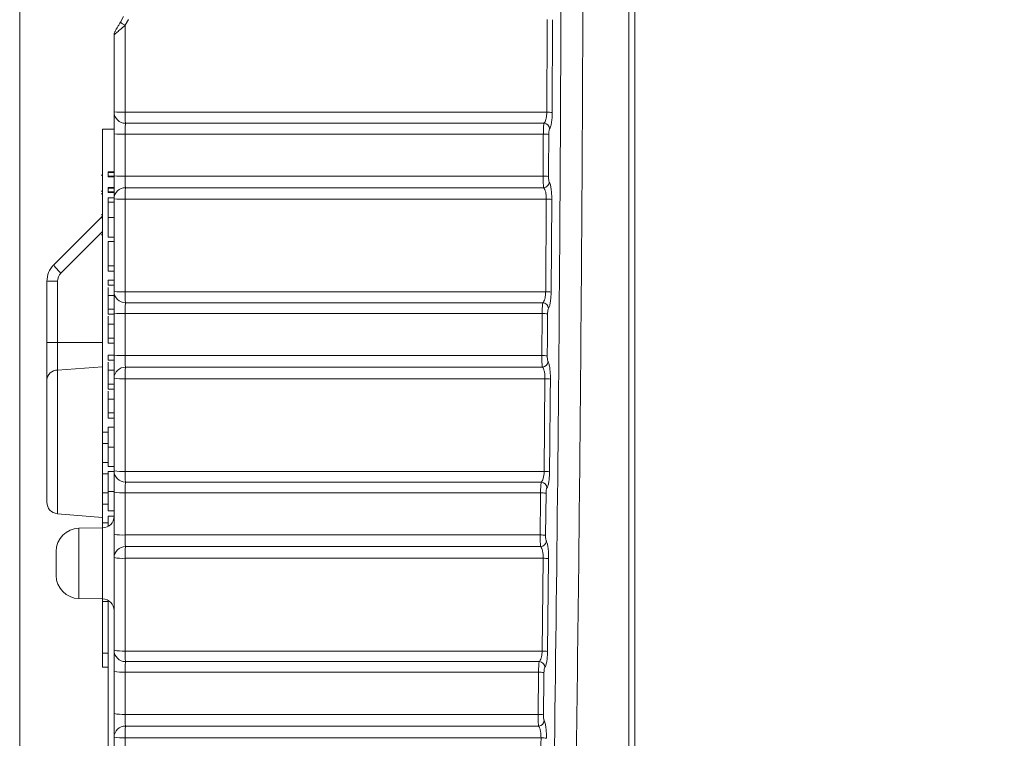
# Model space of a CAD drawing. Header units: millimetres. Extents: x 0 to 594, y 0 to 420.
# Tile 5 of 70: x 69 to 112, y 168 to 199. Entities that reach past the tile are written whole.
import ezdxf

# ---------------------------------------------------------------- set-up
doc = ezdxf.new("R2010")
doc.units = ezdxf.units.MM
doc.styles.add('SLDTEXTSTYLE1', font='TXT', dxfattribs={"width": 0.605})
doc.dimstyles.new('SLDDIMSTYLE4', dxfattribs={"dimtxt": 2.568319, "dimasz": 3.3, "dimexe": 0, "dimexo": 0.0625, "dimgap": 0.64208, "dimtad": 1, "dimdec": 0, "dimlfac": 2, "dimrnd": 1e-09, "dimzin": 12, "dimdsep": 46, "dimtxsty": 'SLDTEXTSTYLE1', "dimsah": 1, "dimcen": 0.09, "dimadec": 0, "dimazin": 3, "dimtfac": 1, "dimtdec": 1, "dimtofl": 0, "dimtmove": 0, "dimatfit": 3, "dimfxl": 1, "dimfrac": 2, "dimtolj": 1, "dimtzin": 12, "dimarcsym": 0})
doc.dimstyles.new('SLDDIMSTYLE5', dxfattribs={"dimtxt": 2.568319, "dimasz": 3.3, "dimexe": 0, "dimexo": 0.0625, "dimgap": 0.64208, "dimtad": 1, "dimdec": 3, "dimlfac": 2, "dimrnd": 1e-09, "dimzin": 12, "dimdsep": 46, "dimtxsty": 'SLDTEXTSTYLE1', "dimsah": 1, "dimcen": 0.09, "dimadec": 0, "dimazin": 3, "dimtfac": 1, "dimtdec": 1, "dimtofl": 0, "dimtmove": 0, "dimatfit": 3, "dimfxl": 1, "dimfrac": 2, "dimtolj": 1, "dimtzin": 12, "dimarcsym": 0})

# ---------------------------------------------------------------- blocks, each defined once
blk = doc.blocks.new('*D21')
at = {"color": 7, "linetype": 'Continuous', "lineweight": 0}
for p, q in [((68.891, 242.221), (68.891, 99.328)), ((139.624, 193.305), (139.624, 99.328)), ((101.073, 104.86), (100.485, 104.86)), ((100.485, 104.86), (100.485, 100.916)), ((107.442, 104.86), (108.03, 104.86)), ((108.03, 104.86), (108.03, 100.916)), ((100.485, 100.916), (101.073, 100.916)), ((108.03, 100.916), (107.442, 100.916)), ((139.624, 100.328), (68.891, 100.328))]:
    blk.add_line(p, q, dxfattribs=at)
for points in [[(68.891, 100.328), (72.191, 99.828), (72.191, 100.828)], [(139.624, 100.328), (136.324, 100.828), (136.324, 99.828)]]:
    blk.add_solid(points, dxfattribs=at)
at = {"color": 7, "linetype": 'Continuous', "lineweight": 0, "char_height": 2.6458, "attachment_point": 1, "style": 'SLDTEXTSTYLE1'}
for s, insert in [('142', (100.142, 108.859, 0.05)), ('5,6', (101.808, 104.326, 0.05))]:
    blk.add_mtext(s, dxfattribs=dict(at, insert=insert))
blk = doc.blocks.new('*D23')
at = {"color": 7, "linetype": 'Continuous', "lineweight": 0}
for p, q in [((127.124, 206.806), (127.124, 114.735)), ((68.891, 141.571), (68.891, 114.735)), ((94.823, 120.267), (94.235, 120.267)), ((94.235, 120.267), (94.235, 116.323)), ((101.192, 120.267), (101.78, 120.267)), ((101.78, 120.267), (101.78, 116.323)), ((94.235, 116.323), (94.823, 116.323)), ((101.78, 116.323), (101.192, 116.323)), ((127.124, 115.735), (68.891, 115.735))]:
    blk.add_line(p, q, dxfattribs=at)
for points in [[(68.891, 115.735), (72.191, 115.235), (72.191, 116.235)], [(127.124, 115.735), (123.824, 116.235), (123.824, 115.235)]]:
    blk.add_solid(points, dxfattribs=at)
at = {"color": 7, "linetype": 'Continuous', "lineweight": 0, "char_height": 2.6458, "attachment_point": 1, "style": 'SLDTEXTSTYLE1'}
for s, insert in [('116,5', (92.422, 124.266, 0.05)), ('4,6', (95.558, 119.733, 0.05))]:
    blk.add_mtext(s, dxfattribs=dict(at, insert=insert))

msp = doc.modelspace()

# ---------------------------------------------------------------- linework, layer by layer
at = {"color": 8, "linetype": 'Continuous', "lineweight": 0}
for p, q in [((95.286, 151.54558), (95.286, 251.20055)), ((73.60022, 198.75247), (73.45763, 198.5054)), ((73.45763, 198.5054), (73.45763, 194.73712)), ((91.97986, 198.74777), (91.96259, 194.73075)), ((73.45763, 193.78632), (73.45763, 191.96638)), ((91.56728, 191.96638), (91.57726, 193.78631)), ((73.45763, 190.97273), (73.45763, 186.95739)), ((91.67907, 186.95741), (91.70638, 190.97275)), ((91.94169, 190.9648), (91.91439, 186.94778)), ((72.47651, 189.57087), (70.67397, 187.76834)), ((70.52709, 187.41373), (70.52709, 184.75888)), ((73.45763, 186.01677), (73.45763, 184.19578)), ((91.51282, 184.19577), (91.52728, 186.01676)), ((70.52709, 184.75888), (70.52709, 183.56702)), ((70.52709, 184.75888), (72.47651, 184.75888)), ((72.47651, 183.71204), (70.52709, 183.56702)), ((70.52709, 183.56702), (70.52709, 177.34534)), ((73.45763, 183.193), (73.45763, 179.17765)), ((91.6116, 179.17768), (91.6488, 183.19303)), ((73.45763, 178.24741), (73.45763, 176.42496)), ((91.69381, 178.23414), (91.67491, 176.41093)), ((71.456, 176.71311), (71.456, 173.66971)), ((72.48525, 173.65174), (72.48525, 176.73108)), ((73.45763, 175.41326), (73.45763, 171.39791)), ((91.52511, 171.39796), (91.57209, 175.4133)), ((91.80749, 175.39887), (91.76053, 171.38185)), ((73.45763, 170.47822), (73.45763, 168.65392)), ((91.34741, 168.65391), (91.37067, 170.4782)), ((73.45763, 167.63352), (73.45763, 163.61818))]:
    msp.add_line(p, q, dxfattribs=at)
at = {"color": 7, "linetype": 'Continuous', "lineweight": 15}
for p, q in [((95.5455, 251.23929), (95.5455, 151.53864)), ((73.25141, 198.6356), (73.394, 198.88257)), ((72.97801, 194.74992), (72.97801, 198.09486)), ((72.47651, 193.99827), (72.97801, 193.99827)), ((72.47651, 180.87756), (72.47651, 193.99827)), ((72.97801, 191.98149), (72.97801, 193.79991)), ((72.47651, 192.01183), (72.41382, 192.01183)), ((72.72725, 192.15883), (72.97801, 192.15883)), ((72.72725, 192.15883), (72.72725, 192.12366)), ((72.72725, 192.12366), (72.97801, 192.12366)), ((72.72725, 192.12366), (72.72725, 191.96745)), ((72.72725, 191.96745), (72.97801, 191.96745)), ((72.72725, 191.96745), (72.72725, 191.93379)), ((72.72725, 191.93379), (72.97801, 191.93379)), ((72.47651, 191.31655), (72.41382, 191.31655)), ((72.41382, 191.20955), (72.47651, 191.20955)), ((72.72725, 191.48373), (72.97801, 191.48373)), ((72.72725, 191.48373), (72.72725, 191.45008)), ((72.72725, 191.45008), (72.97801, 191.45008)), ((72.72725, 191.45008), (72.72725, 191.29235)), ((72.72725, 191.29235), (72.97801, 191.29235)), ((72.72725, 191.29235), (72.72725, 191.2587)), ((72.72725, 191.2587), (72.97801, 191.2587)), ((72.72725, 191.03367), (72.97801, 191.03367)), ((72.72725, 190.8438), (72.97801, 190.8438)), ((72.97801, 186.97667), (72.97801, 190.98867)), ((72.41382, 190.29485), (72.47651, 190.29485)), ((70.36308, 188.12296), (72.47651, 190.23639)), ((72.47651, 190.16634), (72.41382, 190.16634)), ((72.72725, 190.17824), (72.97801, 190.17824)), ((72.47651, 189.42073), (72.41382, 189.42073)), ((72.72725, 189.32985), (72.97801, 189.32985)), ((72.72725, 189.13697), (72.97801, 189.13697)), ((72.72725, 189.13697), (72.72725, 188.08816)), ((72.72725, 188.08816), (72.97801, 188.08816)), ((72.72725, 188.08816), (72.72725, 187.85107)), ((72.72725, 187.85107), (72.97801, 187.85107)), ((70.0693, 184.75888), (70.0693, 187.41373)), ((72.72725, 187.4653), (72.97801, 187.4653)), ((72.72725, 187.4653), (72.72725, 187.24027)), ((72.72725, 187.24027), (72.97801, 187.24027)), ((72.72725, 187.24027), (72.97801, 187.24027)), ((72.72725, 187.24027), (72.72725, 187.24027)), ((72.72725, 186.80578), (72.97801, 186.80578)), ((72.72725, 186.21155), (72.97801, 186.21155)), ((72.72725, 186.21155), (72.72725, 185.98652)), ((72.97801, 184.21736), (72.97801, 186.03684)), ((72.72725, 185.98652), (72.97801, 185.98652)), ((72.72725, 185.98652), (72.97801, 185.98652)), ((72.72725, 185.98652), (72.72725, 185.98652)), ((72.72725, 185.55052), (72.97801, 185.55052)), ((70.0693, 183.14222), (70.0693, 184.75888)), ((72.72725, 184.9578), (72.97801, 184.9578)), ((72.72725, 184.9578), (72.72725, 184.73277)), ((72.72725, 184.73277), (72.97801, 184.73277)), ((72.72725, 184.73277), (72.97801, 184.73277)), ((72.72725, 184.73277), (72.72725, 184.73277)), ((72.72725, 184.21841), (72.97801, 184.21841)), ((72.72725, 184.21841), (72.72725, 183.99338)), ((72.72725, 183.99338), (72.97801, 183.99338)), ((72.72725, 183.99338), (72.97801, 183.99338)), ((72.72725, 183.99338), (72.72725, 183.99338)), ((72.72725, 183.55889), (72.97801, 183.55889)), ((70.0693, 177.84493), (70.0693, 183.14222)), ((72.97801, 179.20342), (72.97801, 183.21542)), ((72.72725, 182.96466), (72.97801, 182.96466)), ((72.72725, 182.96466), (72.72725, 182.73963)), ((72.72725, 182.73963), (72.97801, 182.73963)), ((72.72725, 182.73963), (72.97801, 182.73963)), ((72.72725, 182.73963), (72.72725, 182.73963)), ((72.72725, 182.30363), (72.97801, 182.30363)), ((72.72725, 181.71091), (72.97801, 181.71091)), ((72.72725, 181.71091), (72.72725, 181.48588)), ((72.72725, 181.48588), (72.97801, 181.48588)), ((72.72725, 181.48588), (72.97801, 181.48588)), ((72.72725, 181.48588), (72.72725, 181.48588)), ((72.47651, 180.87756), (72.72725, 180.87756)), ((72.47651, 180.38619), (72.47651, 180.87756)), ((72.72725, 181.10011), (72.97801, 181.10011)), ((72.47651, 179.56724), (72.47651, 180.38619)), ((72.47651, 180.38619), (72.72725, 180.38619)), ((72.72725, 180.23263), (72.97801, 180.23263)), ((72.47651, 179.56724), (72.72725, 179.56724)), ((72.47651, 179.07588), (72.47651, 179.56724)), ((72.72725, 179.39629), (72.97801, 179.39629)), ((72.72725, 179.17126), (72.97801, 179.17126)), ((72.47651, 179.07588), (72.72725, 179.07588)), ((72.47651, 178.25693), (72.47651, 179.07588)), ((72.47651, 178.25693), (72.72725, 178.25693)), ((72.47651, 177.76556), (72.47651, 178.25693)), ((72.72725, 178.30579), (72.97801, 178.30579)), ((72.97801, 176.45302), (72.97801, 178.27395)), ((72.47651, 176.94662), (72.47651, 177.76556)), ((72.47651, 177.76556), (72.72725, 177.76556)), ((72.72725, 177.46745), (72.97801, 177.46745)), ((70.52709, 177.34534), (72.47651, 177.17479)), ((70.52709, 177.34532), (72.47651, 177.17476)), ((72.72725, 177.24242), (72.97801, 177.24242)), ((72.72725, 177.24242), (72.72725, 176.79819)), ((72.48525, 176.73108), (71.456, 176.71311)), ((72.47651, 176.94662), (72.72725, 176.94662)), ((72.47651, 176.73093), (72.47651, 176.94662)), ((70.4705, 174.67256), (70.4705, 175.71027)), ((72.97801, 171.43017), (72.97801, 175.44217)), ((71.456, 173.66971), (72.48525, 173.65174)), ((71.456, 173.6697), (72.47651, 173.65189)), ((72.47651, 173.53934), (72.47651, 173.6519)), ((72.47651, 173.53934), (72.72725, 173.53934)), ((72.47651, 171.30478), (72.47651, 173.53934)), ((72.72725, 162.15241), (72.72725, 173.58463)), ((72.47651, 171.30478), (72.72725, 171.30478)), ((72.47651, 170.70451), (72.47651, 171.30478)), ((72.47651, 170.70451), (72.72725, 170.70451)), ((72.97801, 168.68846), (72.97801, 170.51124)), ((72.97801, 163.65692), (72.97801, 167.66892))]:
    msp.add_line(p, q, dxfattribs=at)
at = {"color": 8, "linetype": 'Continuous', "lineweight": 0, "flags": 128}
for points in [[(73.45763, 194.73712), (73.98005, 194.73712), (77.98822, 194.73713), (91.72729, 194.73714)], [(73.47457, 194.26132), (73.98005, 194.26132), (77.98822, 194.26133), (91.60616, 194.26133)], [(91.57726, 193.78631), (89.77173, 193.78631), (81.75622, 193.78632), (74.36218, 193.78632), (73.45763, 193.78632)], [(73.45763, 191.96638), (74.98188, 191.96638), (82.99738, 191.96638), (90.38615, 191.96638), (91.56728, 191.96638)], [(91.59406, 191.46998), (90.8328, 191.46998), (86.82461, 191.46998), (73.47335, 191.46997)], [(91.70638, 190.97275), (90.90233, 190.97275), (86.89416, 190.97275), (73.45763, 190.97273)], [(70.52709, 187.41373), (70.43573, 187.41373), (70.34899, 187.41373), (70.26987, 187.41373), (70.20106, 187.41373), (70.14492, 187.41373), (70.10339, 187.41373), (70.0779, 187.41373), (70.0693, 187.41373)], [(73.45763, 186.95739), (73.98005, 186.95739), (77.98822, 186.95739), (91.67907, 186.95741)], [(73.47484, 186.48669), (73.98005, 186.48669), (77.98822, 186.48669), (91.55648, 186.48669)], [(91.52728, 186.01676), (89.72192, 186.01676), (81.70641, 186.01677), (74.33807, 186.01677), (73.45763, 186.01677)], [(70.52709, 184.75888), (70.43573, 184.75888), (70.34899, 184.75888), (70.26987, 184.75888), (70.20106, 184.75888), (70.14492, 184.75888), (70.10339, 184.75888), (70.0779, 184.75888), (70.0693, 184.75888)], [(73.45763, 184.19578), (74.98187, 184.19578), (82.99737, 184.19577), (90.35814, 184.19577), (91.51282, 184.19577)], [(91.53897, 183.69481), (90.77697, 183.69481), (86.76879, 183.69481), (73.47307, 183.69481)], [(91.6488, 183.19303), (90.84495, 183.19303), (86.83677, 183.19302), (73.45763, 183.193)], [(73.45763, 179.17765), (73.98005, 179.17765), (77.98821, 179.17766), (91.6116, 179.17768)], [(73.47509, 178.71214), (73.98005, 178.71214), (77.98821, 178.71214), (91.48775, 178.71215)], [(91.45834, 178.24739), (89.65318, 178.24739), (81.6377, 178.2474), (74.30451, 178.24741), (73.45763, 178.24741)], [(73.45763, 176.42496), (74.98187, 176.42496), (82.99735, 176.42495), (90.32069, 176.42495), (91.43944, 176.42495)], [(91.46491, 175.91954), (90.70216, 175.91954), (86.694, 175.91954), (73.47278, 175.91953)], [(91.57209, 175.4133), (90.76847, 175.4133), (86.76031, 175.41329), (73.45763, 175.41326)], [(73.45763, 171.39791), (73.98005, 171.39791), (77.98821, 171.39792), (91.52511, 171.39796)], [(73.47536, 170.93768), (73.98005, 170.93769), (77.98821, 170.93769), (91.40024, 170.93769)], [(91.37067, 170.4782), (89.5658, 170.4782), (81.55032, 170.47821), (74.26158, 170.47822), (73.45763, 170.47822)], [(73.45763, 168.65392), (74.98187, 168.65392), (82.99734, 168.65392), (90.27393, 168.65391), (91.34741, 168.65391)], [(91.37213, 168.14416), (90.60867, 168.14416), (86.60051, 168.14416), (73.4725, 168.14415)], [(91.47653, 167.63357), (90.67321, 167.63357), (86.66505, 167.63356), (73.45763, 167.63352)]]:
    msp.add_lwpolyline(points, dxfattribs=at)
at = {"color": 8, "linetype": 'Continuous', "lineweight": 0}
for centre, radius, start, end in [((74.19192, 199.89679), 1.57326, 233.287239, 242.17791), ((73.34123, 199.36995), 4.63429, 265.504723, 271.439283), ((73.47299, 194.75634), 0.49502, 180.743872, 270.183731), ((77.85059, 194.65535), 4.39372, 178.933602, 185.145152), ((91.75216, 191.31688), 3.42035, 86.472802, 90.416718), ((91.59223, 194.0036), 0.25811, 2.984285, 86.906254), ((73.34124, 198.14997), 4.3652, 265.226874, 271.527914), ((91.60255, 190.57672), 3.20969, 86.246749, 90.451421), ((73.34127, 195.89405), 3.92939, 264.695587, 271.696966), ((91.59257, 189.0786), 2.88789, 85.827913, 90.501821), ((91.57839, 191.72906), 0.25956, 273.461147, 355.928963), ((73.46934, 190.97856), 0.49143, 89.531844, 178.821291), ((78.54353, 191.06081), 5.08666, 175.386187, 180.992092), ((73.34128, 194.69744), 3.72653, 264.405722, 271.789166), ((91.73128, 188.22532), 2.74755, 85.608064, 90.519273), ((71.92926, 189.18247), 1.8909, 214.078149, 228.405345), ((71.02859, 187.41373), 0.5015, 135.000001, 180.000003), ((73.34134, 190.03998), 3.08479, 263.235847, 272.160421), ((73.4737, 186.98241), 0.49572, 180.664148, 270.132126), ((77.69594, 186.87669), 4.23907, 178.909292, 185.278827), ((91.70401, 184.68633), 2.27122, 84.685359, 90.629348), ((91.54307, 186.22935), 0.2577, 2.749297, 87.017652), ((73.34135, 188.97984), 2.96534, 262.961802, 272.247263), ((91.55263, 183.84118), 2.17572, 84.459182, 90.667504), ((73.34139, 186.95278), 2.75945, 262.432921, 272.414272), ((91.53819, 182.17295), 2.02298, 84.039616, 90.718578), ((91.52303, 183.95415), 0.25983, 273.517487, 355.665374), ((70.52878, 183.10613), 0.46089, 90.209501, 175.508451), ((73.46837, 183.20434), 0.49049, 89.451688, 178.705597), ((78.7004, 183.28285), 5.24354, 175.493952, 180.981874), ((73.34142, 185.8485), 2.65805, 262.141833, 272.505821), ((91.67379, 181.23859), 1.95459, 83.821495, 90.732364), ((73.34151, 181.49294), 2.3182, 260.978598, 272.871244), ((73.47434, 179.2085), 0.49636, 180.586708, 270.087359), ((77.54869, 179.09805), 4.09184, 178.88534, 185.411705), ((91.63664, 177.47659), 1.70128, 82.898714, 90.843494), ((91.47488, 178.45518), 0.25729, 2.52528, 87.132357), ((73.34153, 180.49624), 2.25182, 260.709887, 272.95547), ((91.48376, 176.60077), 1.64681, 82.672058, 90.884448), ((73.34156, 178.5541), 2.1323, 260.183182, 273.120382), ((91.46488, 174.86701), 1.55814, 82.253233, 90.935469), ((73.46737, 175.43004), 0.48952, 89.366768, 178.581005), ((78.85974, 175.50492), 5.40289, 175.598848, 180.972034), ((91.44878, 176.17904), 0.26, 273.555684, 355.409943), ((73.34159, 177.48161), 2.0716, 259.891723, 273.211049), ((91.59716, 173.89553), 1.51798, 82.035627, 90.946186), ((73.34171, 173.25646), 1.86215, 258.736919, 273.568945), ((73.47495, 171.43464), 0.49696, 180.516443, 270.047868), ((77.39266, 171.31907), 3.93582, 178.852187, 185.560781), ((91.55025, 170.03667), 1.36152, 81.115356, 91.058126), ((91.38796, 170.68113), 0.25685, 2.303162, 87.259449), ((73.34173, 172.29469), 1.82016, 258.472796, 273.650666), ((91.3962, 169.15269), 1.32575, 80.886696, 91.103458), ((73.3418, 170.39285), 1.74278, 257.95116, 273.810738), ((91.37298, 167.3863), 1.26787, 80.467964, 91.155582), ((73.46631, 167.6557), 0.48849, 89.274299, 178.449923), ((79.01337, 167.72725), 5.55653, 175.697118, 180.966477), ((91.3559, 168.40377), 0.26011, 273.578336, 355.152341), ((73.34183, 169.33185), 1.70227, 257.659068, 273.900659), ((91.50173, 166.39192), 1.24191, 80.252998, 91.162695)]:
    msp.add_arc(centre, radius, start, end, dxfattribs=at)
at = {"color": 7, "linetype": 'Continuous', "lineweight": 15}
for centre, radius, start, end in [((73.22875, 198.09486), 0.25075, 150, 180), ((71.0723, 187.41373), 1.003, 135.000001, 180.000001), ((70.5708, 177.84493), 0.5015, 180, 265), ((72.4765, 177.2325), 0.5015, 271, 0), ((71.4735, 175.71027), 1.003, 91, 180), ((71.4735, 174.67256), 1.003, 180, 269), ((72.4765, 173.15032), 0.5015, 0, 89)]:
    msp.add_arc(centre, radius, start, end, dxfattribs=at)
at = {"color": 8, "linetype": 'Continuous', "lineweight": 0}
for points, knots in [([(91.80653, 151.73161), (92.11495, 168.26637), (92.29998, 184.81158), (92.39538, 217.92276), (92.30575, 234.48875), (92.08475, 251.0652)], [0, 0, 0, 0, 0.5, 0.5, 1, 1, 1, 1]), ([(93.03437, 251.13326), (93.09914, 245.62879), (93.22867, 234.61877), (93.31215, 218.07639), (93.31289, 201.49021), (93.21843, 184.87151), (93.04127, 168.23024), (92.85165, 157.16618), (92.75685, 151.63471)], [0, 0, 0, 0, 0.16606002, 0.3321527, 0.4982126, 0.66546382, 0.83274852, 1, 1, 1, 1]), ([(73.45763, 198.5054), (73.37974, 198.43805), (73.2417, 198.31869), (73.09114, 198.18955), (73.01562, 198.12541), (72.98306, 198.0983), (72.97961, 198.09595), (72.97801, 198.09486)], [0, 0, 0, 0, 0.34746989, 0.61579928, 0.78055024, 0.89839614, 1, 1, 1, 1]), ([(91.60616, 194.26133), (91.62243, 194.27875), (91.65474, 194.31334), (91.69358, 194.42625), (91.72091, 194.57094), (91.72517, 194.68187), (91.72729, 194.73714)], [0, 0, 0, 0, 0.25615313, 0.50849819, 0.75508755, 1, 1, 1, 1]), ([(91.96259, 194.73075), (91.96062, 194.64794), (91.95669, 194.48238), (91.93142, 194.2655), (91.89536, 194.09559), (91.86514, 194.04327), (91.84998, 194.01703)], [0, 0, 0, 0, 0.24817387, 0.49620065, 0.74735465, 1, 1, 1, 1]), ([(73.47457, 194.26132), (73.46986, 194.23635), (73.46564, 194.1762), (73.45951, 194.0049), (73.45776, 193.8975), (73.45763, 193.78632)], [0, 0, 0, 0, 0.5, 0.5, 1, 1, 1, 1]), ([(91.57726, 193.78631), (91.57777, 193.84148), (91.57879, 193.95156), (91.58525, 194.09596), (91.59448, 194.20902), (91.60227, 194.24393), (91.60616, 194.26133)], [0, 0, 0, 0, 0.25049701, 0.49978748, 0.75058264, 1, 1, 1, 1]), ([(91.84999, 194.01703), (91.83972, 194.00469), (91.83045, 193.97518), (91.81687, 193.88956), (91.81295, 193.83568), (91.81266, 193.77953)], [0, 0, 0, 0, 0.5, 0.5, 1, 1, 1, 1]), ([(73.45763, 191.96638), (73.45748, 191.85525), (73.45895, 191.74614), (73.46464, 191.56693), (73.46871, 191.50109), (73.47335, 191.46997)], [0, 0, 0, 0, 0.5, 0.5, 1, 1, 1, 1]), ([(91.59406, 191.46998), (91.58616, 191.50105), (91.57924, 191.56655), (91.56957, 191.74523), (91.56703, 191.85509), (91.56728, 191.96638)], [0, 0, 0, 0, 0.5, 0.5, 1, 1, 1, 1]), ([(91.80267, 191.95883), (91.80293, 191.93446), (91.80348, 191.88144), (91.81045, 191.80644), (91.82197, 191.7427), (91.83218, 191.72132), (91.83729, 191.71064)], [0, 0, 0, 0, 0.2188857, 0.47604139, 0.73813724, 1, 1, 1, 1]), ([(91.83729, 191.71064), (91.85263, 191.67856), (91.88332, 191.61439), (91.91813, 191.42312), (91.93926, 191.19773), (91.94092, 191.03829), (91.94169, 190.9648)], [0, 0, 0, 0, 0.26160997, 0.52346013, 0.7803664, 1, 1, 1, 1]), ([(91.70638, 190.97275), (91.70555, 191.02179), (91.70374, 191.1285), (91.68089, 191.27912), (91.64335, 191.40629), (91.61054, 191.44868), (91.59406, 191.46998)], [0, 0, 0, 0, 0.21686911, 0.47198845, 0.7347795, 1, 1, 1, 1]), ([(91.55648, 186.48669), (91.57272, 186.5034), (91.60503, 186.53664), (91.6442, 186.6478), (91.67201, 186.79138), (91.67672, 186.9022), (91.67907, 186.95741)], [0, 0, 0, 0, 0.25549977, 0.50813218, 0.75491992, 1, 1, 1, 1]), ([(91.91439, 186.94778), (91.91222, 186.86507), (91.90789, 186.69969), (91.88216, 186.48444), (91.8458, 186.31713), (91.81559, 186.26687), (91.80047, 186.24171)], [0, 0, 0, 0, 0.24835668, 0.49655989, 0.74797422, 1, 1, 1, 1]), ([(73.47484, 186.48669), (73.47248, 186.46925), (73.46777, 186.43439), (73.4622, 186.31786), (73.4585, 186.17404), (73.45791, 186.0673), (73.45763, 186.01677)], [0, 0, 0, 0, 0.25683723, 0.51346605, 0.76969759, 1, 1, 1, 1]), ([(91.52728, 186.01676), (91.52784, 186.07187), (91.52895, 186.18182), (91.53554, 186.32514), (91.54481, 186.43648), (91.5526, 186.47), (91.55648, 186.48669)], [0, 0, 0, 0, 0.25068912, 0.50013759, 0.75117139, 1, 1, 1, 1]), ([(91.80047, 186.24171), (91.79021, 186.23004), (91.78091, 186.20114), (91.76718, 186.11645), (91.76314, 186.06287), (91.76271, 186.00674)], [0, 0, 0, 0, 0.5, 0.5, 1, 1, 1, 1]), ([(73.45763, 184.19578), (73.45742, 184.08473), (73.45883, 183.97523), (73.46441, 183.79438), (73.46845, 183.72733), (73.47307, 183.69481)], [0, 0, 0, 0, 0.5, 0.5, 1, 1, 1, 1]), ([(91.53897, 183.69481), (91.53506, 183.71692), (91.52722, 183.7613), (91.51851, 183.89041), (91.5133, 184.04106), (91.51297, 184.14694), (91.51282, 184.19577)], [0, 0, 0, 0, 0.25959146, 0.52103875, 0.77912811, 1, 1, 1, 1]), ([(91.74825, 184.18499), (91.74845, 184.16057), (91.74886, 184.10752), (91.75564, 184.03207), (91.76694, 183.96761), (91.77706, 183.94554), (91.78211, 183.93451)], [0, 0, 0, 0, 0.21928292, 0.47630594, 0.73827636, 1, 1, 1, 1]), ([(91.78211, 183.93451), (91.79729, 183.90142), (91.82766, 183.83519), (91.86183, 183.64174), (91.88231, 183.41501), (91.88357, 183.25546), (91.88415, 183.18183)], [0, 0, 0, 0, 0.26146902, 0.52318386, 0.77995373, 1, 1, 1, 1]), ([(91.6488, 183.19303), (91.64818, 183.24215), (91.64682, 183.34892), (91.62464, 183.50045), (91.58777, 183.62908), (91.55529, 183.67284), (91.53897, 183.69481)], [0, 0, 0, 0, 0.21733732, 0.47232594, 0.73495125, 1, 1, 1, 1]), ([(91.48775, 178.71215), (91.52031, 178.73382), (91.55038, 178.78908), (91.59579, 178.95581), (91.60977, 179.06363), (91.61159, 179.17768)], [0, 0, 0, 0, 0.5, 0.5, 1, 1, 1, 1]), ([(91.84696, 179.16482), (91.84613, 179.08059), (91.84266, 178.99948), (91.83055, 178.84373), (91.82224, 178.77329), (91.80127, 178.64747), (91.78916, 178.59528), (91.76182, 178.51201), (91.74729, 178.48304), (91.73192, 178.46652)], [0, 0, 0, 0, 0.25, 0.25, 0.5, 0.5, 0.75, 0.75, 1, 1, 1, 1]), ([(73.47509, 178.71214), (73.47273, 178.69538), (73.468, 178.66187), (73.46236, 178.54693), (73.4586, 178.40425), (73.45794, 178.29777), (73.45763, 178.24741)], [0, 0, 0, 0, 0.25693078, 0.51365044, 0.76998026, 1, 1, 1, 1]), ([(91.45834, 178.24739), (91.45877, 178.35854), (91.4619, 178.46447), (91.47256, 178.6325), (91.47977, 178.68993), (91.48775, 178.71215)], [0, 0, 0, 0, 0.5, 0.5, 1, 1, 1, 1]), ([(91.73192, 178.46652), (91.72694, 178.45855), (91.71695, 178.44255), (91.70483, 178.38788), (91.69615, 178.31674), (91.69459, 178.26168), (91.69381, 178.23414)], [0, 0, 0, 0, 0.25017132, 0.50221562, 0.75102896, 1, 1, 1, 1]), ([(73.45763, 176.42496), (73.45735, 176.31403), (73.4587, 176.20416), (73.46418, 176.02171), (73.46818, 175.95346), (73.47279, 175.91953)], [0, 0, 0, 0, 0.5, 0.5, 1, 1, 1, 1]), ([(91.46491, 175.91954), (91.45717, 175.95341), (91.45048, 176.02132), (91.44128, 176.20326), (91.43899, 176.31388), (91.43944, 176.42495)], [0, 0, 0, 0, 0.5, 0.5, 1, 1, 1, 1]), ([(91.67491, 176.41093), (91.67505, 176.38648), (91.67536, 176.33341), (91.68187, 176.25754), (91.69295, 176.19235), (91.70295, 176.1696), (91.70795, 176.15823)], [0, 0, 0, 0, 0.2196395, 0.47655302, 0.73839595, 1, 1, 1, 1]), ([(91.57209, 175.4133), (91.57167, 175.4625), (91.57074, 175.56927), (91.54929, 175.72168), (91.51315, 175.85177), (91.48104, 175.89688), (91.46491, 175.91954)], [0, 0, 0, 0, 0.21777217, 0.4726547, 0.73511212, 1, 1, 1, 1]), ([(91.70795, 176.15823), (91.72294, 176.12411), (91.75295, 176.05583), (91.78644, 175.86022), (91.80624, 175.63221), (91.80709, 175.4726), (91.80749, 175.39887)], [0, 0, 0, 0, 0.26134288, 0.52293013, 0.77958365, 1, 1, 1, 1]), ([(91.40024, 170.93769), (91.41633, 170.95296), (91.44849, 170.98347), (91.48807, 171.09105), (91.51678, 171.23233), (91.52234, 171.34288), (91.52511, 171.39796)], [0, 0, 0, 0, 0.25378614, 0.50708376, 0.75442831, 1, 1, 1, 1]), ([(91.76053, 171.38185), (91.75949, 171.29772), (91.75585, 171.2169), (91.74345, 171.06204), (91.73502, 170.99222), (91.70334, 170.80563), (91.67521, 170.7225), (91.6446, 170.69146)], [0, 0, 0, 0, 0.25, 0.25, 0.5, 0.5, 1, 1, 1, 1]), ([(73.47536, 170.93768), (73.47061, 170.91679), (73.46629, 170.86039), (73.45988, 170.69477), (73.45795, 170.58909), (73.45763, 170.47822)], [0, 0, 0, 0, 0.5, 0.5, 1, 1, 1, 1]), ([(91.37067, 170.4782), (91.37133, 170.53316), (91.37263, 170.6428), (91.37937, 170.78391), (91.38872, 170.89168), (91.39642, 170.92244), (91.40024, 170.93769)], [0, 0, 0, 0, 0.25118211, 0.50107432, 0.75270059, 1, 1, 1, 1]), ([(91.6446, 170.69146), (91.63441, 170.68112), (91.6251, 170.65347), (91.61113, 170.57067), (91.60689, 170.51772), (91.60619, 170.46171)], [0, 0, 0, 0, 0.5, 0.5, 1, 1, 1, 1]), ([(73.45763, 168.65392), (73.45729, 168.54314), (73.45858, 168.43293), (73.46395, 168.24894), (73.46791, 168.17949), (73.4725, 168.14415)], [0, 0, 0, 0, 0.5, 0.5, 1, 1, 1, 1]), ([(91.37213, 168.14416), (91.36834, 168.16765), (91.36074, 168.21479), (91.35241, 168.34673), (91.34758, 168.49904), (91.34747, 168.60497), (91.34741, 168.65391)], [0, 0, 0, 0, 0.2594135, 0.52067302, 0.77855247, 1, 1, 1, 1]), ([(91.58294, 168.63666), (91.58302, 168.61218), (91.58318, 168.55912), (91.58949, 168.48284), (91.6003, 168.41694), (91.61016, 168.3935), (91.61508, 168.38179)], [0, 0, 0, 0, 0.21994832, 0.4767844, 0.73851296, 1, 1, 1, 1]), ([(91.47653, 167.63357), (91.4763, 167.68281), (91.47581, 167.78956), (91.45509, 167.9428), (91.41975, 168.07434), (91.38805, 168.12082), (91.37213, 168.14416)], [0, 0, 0, 0, 0.21816775, 0.47297863, 0.7352778, 1, 1, 1, 1]), ([(91.61508, 168.38179), (91.62988, 168.34663), (91.65949, 168.27629), (91.69223, 168.07855), (91.71131, 167.8493), (91.71177, 167.68971), (91.71198, 167.6159)], [0, 0, 0, 0, 0.26122815, 0.52270128, 0.77926413, 1, 1, 1, 1])]:
    msp.add_open_spline(points, degree=3, knots=knots, dxfattribs=at)
at = {"color": 7, "linetype": 'Continuous', "lineweight": 15}
for points, knots in [([(73.0116, 198.22023), (73.0116, 198.22023), (73.01547, 198.22694), (73.02777, 198.24825), (73.03616, 198.26277), (73.06377, 198.31061), (73.08582, 198.3488), (73.13115, 198.4273), (73.15506, 198.46872), (73.20288, 198.55154), (73.22703, 198.59338), (73.25141, 198.6356)], [0, 0, 0, 0, 0.125, 0.125, 0.25, 0.25, 0.5, 0.5, 0.75, 0.75, 1, 1, 1, 1]), ([(72.97801, 193.79991), (72.97801, 193.90122), (72.97801, 194.11508), (72.97801, 194.40486), (72.97801, 194.64118), (72.97801, 194.71367), (72.97801, 194.74992)], [0, 0, 0, 0, 0.23076689, 0.48707446, 0.74353984, 1, 1, 1, 1]), ([(72.97801, 190.98867), (72.97801, 191.02603), (72.97801, 191.10464), (72.97801, 191.33871), (72.97801, 191.64222), (72.97801, 191.8684), (72.97801, 191.98149)], [0, 0, 0, 0, 0.23194756, 0.48803183, 0.74401434, 1, 1, 1, 1]), ([(72.72725, 191.03367), (72.72725, 191.03312), (72.72725, 191.03203), (72.72725, 191.02243), (72.72725, 191.00842), (72.72725, 190.98661), (72.72725, 190.96055), (72.72725, 190.92702), (72.72725, 190.8894), (72.72725, 190.85912), (72.72725, 190.8438)], [0, 0, 0, 0, 0.12816772, 0.253692, 0.37735337, 0.49969026, 0.62289032, 0.74582049, 0.87138572, 1, 1, 1, 1]), ([(72.72725, 190.8438), (72.72725, 190.82385), (72.72725, 190.78421), (72.72725, 190.71631), (72.72725, 190.64178), (72.72725, 190.56093), (72.72725, 190.47396), (72.72725, 190.38089), (72.72725, 190.28155), (72.72725, 190.21327), (72.72725, 190.17824)], [0, 0, 0, 0, 0.11928345, 0.23709288, 0.35479604, 0.4745763, 0.59746007, 0.72492615, 0.8588832, 1, 1, 1, 1]), ([(72.72725, 190.17824), (72.72725, 190.14456), (72.72725, 190.07902), (72.72725, 189.98361), (72.72725, 189.89457), (72.72725, 189.81147), (72.72725, 189.73511), (72.72725, 189.66537), (72.72725, 189.6012), (72.72725, 189.54464), (72.72725, 189.49443), (72.72725, 189.45032), (72.72725, 189.41366), (72.72725, 189.38262), (72.72725, 189.35885), (72.72725, 189.34239), (72.72725, 189.33194), (72.72725, 189.33055), (72.72725, 189.32985)], [0, 0, 0, 0, 0.07855519, 0.15286041, 0.22355614, 0.29074248, 0.35541331, 0.41830039, 0.48039681, 0.54307987, 0.60493022, 0.66440364, 0.72194697, 0.77837841, 0.83383258, 0.888863, 0.94408983, 1, 1, 1, 1]), ([(72.72725, 187.15276), (72.72725, 187.14033), (72.72725, 187.10692), (72.72725, 186.99303), (72.72725, 186.88057), (72.72725, 186.80578)], [0, 0, 0, 0, 0.16560523, 0.44504455, 1, 1, 1, 1]), ([(72.97801, 186.03684), (72.97801, 186.13788), (72.97801, 186.35129), (72.97801, 186.63887), (72.97801, 186.872), (72.97801, 186.94178), (72.97801, 186.97667)], [0, 0, 0, 0, 0.23056453, 0.48694061, 0.74347379, 1, 1, 1, 1]), ([(72.72725, 186.80578), (72.72725, 186.77736), (72.72725, 186.72104), (72.72725, 186.63896), (72.72725, 186.5603), (72.72725, 186.48717), (72.72725, 186.41981), (72.72725, 186.36185), (72.72725, 186.31397), (72.72725, 186.28155), (72.72725, 186.26107), (72.72725, 186.24755), (72.72725, 186.23703), (72.72725, 186.22716), (72.72725, 186.22072), (72.72725, 186.21487), (72.72725, 186.21213), (72.72725, 186.21175), (72.72725, 186.21155)], [0, 0, 0, 0, 0.068157, 0.13509573, 0.20187956, 0.27080157, 0.34003634, 0.40809354, 0.47682274, 0.54735432, 0.58564736, 0.62887172, 0.67715909, 0.73080772, 0.78981045, 0.85432767, 0.92436651, 1, 1, 1, 1]), ([(72.72725, 185.89901), (72.72725, 185.89033), (72.72725, 185.8617), (72.72725, 185.74925), (72.72725, 185.62987), (72.72725, 185.55052)], [0, 0, 0, 0, 0.12725963, 0.41987801, 1, 1, 1, 1]), ([(72.72725, 185.55052), (72.72725, 185.52328), (72.72725, 185.469), (72.72725, 185.38926), (72.72725, 185.31226), (72.72725, 185.23921), (72.72725, 185.1721), (72.72725, 185.11335), (72.72725, 185.06396), (72.72725, 185.03119), (72.72725, 185.01007), (72.72725, 184.99598), (72.72725, 184.98415), (72.72725, 184.97413), (72.72725, 184.96659), (72.72725, 184.96208), (72.72725, 184.95812), (72.72725, 184.95791), (72.72725, 184.9578)], [0, 0, 0, 0, 0.06867586, 0.13686855, 0.20611073, 0.2775333, 0.34976583, 0.42124343, 0.49290209, 0.56701662, 0.60660348, 0.64969253, 0.69729089, 0.74913975, 0.80488408, 0.86548737, 0.93023835, 1, 1, 1, 1]), ([(72.72725, 183.90587), (72.72725, 183.89344), (72.72725, 183.86003), (72.72725, 183.74614), (72.72725, 183.63368), (72.72725, 183.55889)], [0, 0, 0, 0, 0.165611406, 0.445048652, 1, 1, 1, 1]), ([(72.97801, 183.21542), (72.97801, 183.25399), (72.97801, 183.33519), (72.97801, 183.57222), (72.97801, 183.87783), (72.97801, 184.10418), (72.97801, 184.21736)], [0, 0, 0, 0, 0.2317349, 0.48788835, 0.74394274, 1, 1, 1, 1]), ([(72.72725, 183.55888), (72.72725, 183.53047), (72.72725, 183.47415), (72.72725, 183.39207), (72.72725, 183.31341), (72.72725, 183.24028), (72.72725, 183.17292), (72.72725, 183.11496), (72.72725, 183.06708), (72.72725, 183.03466), (72.72725, 183.01418), (72.72725, 183.00066), (72.72725, 182.99014), (72.72725, 182.98027), (72.72725, 182.97383), (72.72725, 182.96798), (72.72725, 182.96524), (72.72725, 182.96486), (72.72725, 182.96466)], [0, 0, 0, 0, 0.068157, 0.13509573, 0.20187956, 0.27080157, 0.34003634, 0.40809354, 0.47682274, 0.54735432, 0.58564736, 0.62887172, 0.67715909, 0.73080772, 0.78981045, 0.85432767, 0.92436651, 1, 1, 1, 1]), ([(72.72725, 182.65212), (72.72725, 182.64344), (72.72725, 182.61481), (72.72725, 182.50236), (72.72725, 182.38298), (72.72725, 182.30363)], [0, 0, 0, 0, 0.12725991, 0.41987894, 1, 1, 1, 1]), ([(72.72725, 182.30363), (72.72725, 182.27639), (72.72725, 182.22211), (72.72725, 182.14237), (72.72725, 182.06537), (72.72725, 181.99232), (72.72725, 181.92521), (72.72725, 181.86646), (72.72725, 181.81707), (72.72725, 181.7843), (72.72725, 181.76318), (72.72725, 181.74908), (72.72725, 181.73726), (72.72725, 181.72724), (72.72725, 181.7197), (72.72725, 181.71519), (72.72725, 181.71123), (72.72725, 181.71102), (72.72725, 181.71091)], [0, 0, 0, 0, 0.06867586, 0.13686855, 0.20611073, 0.2775333, 0.34976583, 0.42124343, 0.49290209, 0.56701662, 0.60660348, 0.64969253, 0.69729089, 0.74913975, 0.80488408, 0.86548737, 0.93023835, 1, 1, 1, 1]), ([(72.72725, 181.10011), (72.72725, 181.09882), (72.72725, 181.09625), (72.72725, 181.07336), (72.72725, 181.03768), (72.72725, 180.98789), (72.72725, 180.92629), (72.72725, 180.85259), (72.72725, 180.7686), (72.72725, 180.67485), (72.72725, 180.57333), (72.72725, 180.46474), (72.72725, 180.35065), (72.72725, 180.27241), (72.72725, 180.23263)], [0, 0, 0, 0, 0.079641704, 0.158908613, 0.239599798, 0.322409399, 0.405827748, 0.487644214, 0.569719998, 0.653064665, 0.7374573, 0.822492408, 0.909755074, 1, 1, 1, 1]), ([(72.72725, 180.23263), (72.72725, 180.20582), (72.72725, 180.15307), (72.72725, 180.07552), (72.72725, 180.0015), (72.72725, 179.9309), (72.72725, 179.86367), (72.72725, 179.80001), (72.72725, 179.73952), (72.72725, 179.68278), (72.72725, 179.62979), (72.72725, 179.58197), (72.72725, 179.53851), (72.72725, 179.50058), (72.72725, 179.46645), (72.72725, 179.43838), (72.72725, 179.41368), (72.72725, 179.40219), (72.72725, 179.39629)], [0, 0, 0, 0, 0.06554117, 0.12896317, 0.19037714, 0.25009236, 0.30854843, 0.36639796, 0.42454219, 0.48317, 0.5422434, 0.60173935, 0.662506, 0.72485551, 0.78912783, 0.8563464, 0.92629523, 1, 1, 1, 1]), ([(72.72725, 179.17126), (72.72725, 179.17079), (72.72725, 179.16988), (72.72725, 179.16518), (72.72725, 179.15587), (72.72725, 179.14435), (72.72725, 179.12794), (72.72725, 179.10929), (72.72725, 179.08611), (72.72725, 179.06004), (72.72725, 179.03009), (72.72725, 178.99802), (72.72725, 178.96272), (72.72725, 178.92521), (72.72725, 178.88495), (72.72725, 178.84201), (72.72725, 178.79635), (72.72725, 178.74808), (72.72725, 178.69763), (72.72725, 178.64607), (72.72725, 178.59238), (72.72725, 178.53774), (72.72725, 178.48165), (72.72725, 178.42415), (72.72725, 178.36543), (72.72725, 178.32574), (72.72725, 178.30579)], [0, 0, 0, 0, 0.06505443, 0.12675591, 0.18549051, 0.24073191, 0.29293992, 0.3421407, 0.38888186, 0.43263557, 0.47448265, 0.51462344, 0.55359351, 0.59140887, 0.6280056, 0.66358289, 0.6987588, 0.73336125, 0.76739359, 0.8009689, 0.83401989, 0.8669988, 0.89973339, 0.93271107, 0.96618049, 1, 1, 1, 1]), ([(72.97801, 178.27395), (72.97801, 178.37466), (72.97801, 178.58754), (72.97801, 178.87286), (72.97801, 179.1028), (72.97801, 179.16988), (72.97801, 179.20342)], [0, 0, 0, 0, 0.23028582, 0.48675536, 0.74338141, 1, 1, 1, 1]), ([(72.72725, 178.30579), (72.72725, 178.28602), (72.72725, 178.24702), (72.72725, 178.18924), (72.72725, 178.13302), (72.72725, 178.07826), (72.72725, 178.02485), (72.72725, 177.97331), (72.72725, 177.92297), (72.72725, 177.87404), (72.72725, 177.82746), (72.72725, 177.78297), (72.72725, 177.74169), (72.72725, 177.70325), (72.72725, 177.66678), (72.72725, 177.63305), (72.72725, 177.6027), (72.72725, 177.57414), (72.72725, 177.54897), (72.72725, 177.5269), (72.72725, 177.50851), (72.72725, 177.49371), (72.72725, 177.48151), (72.72725, 177.47326), (72.72725, 177.46814), (72.72725, 177.46768), (72.72725, 177.46745)], [0, 0, 0, 0, 0.0337892, 0.06662571, 0.09929092, 0.13164499, 0.16360172, 0.19612244, 0.22892276, 0.26218059, 0.29601581, 0.33024452, 0.36508862, 0.40098171, 0.43765359, 0.47574305, 0.51529147, 0.55632682, 0.59968074, 0.64634291, 0.69641298, 0.7497663, 0.80656154, 0.86742747, 0.93188261, 1, 1, 1, 1]), ([(72.97801, 175.44217), (72.97801, 175.48193), (72.97801, 175.56571), (72.97801, 175.80563), (72.97801, 176.11329), (72.97801, 176.33977), (72.97801, 176.45302)], [0, 0, 0, 0, 0.23144541, 0.48769189, 0.74384483, 1, 1, 1, 1]), ([(72.97801, 170.51124), (72.97801, 170.61156), (72.97801, 170.82383), (72.97801, 171.10683), (72.97801, 171.33357), (72.97801, 171.39797), (72.97801, 171.43017)], [0, 0, 0, 0, 0.22993186, 0.48652066, 0.7432644, 1, 1, 1, 1]), ([(72.97801, 167.66892), (72.97801, 167.70985), (72.97801, 167.7962), (72.97801, 168.03893), (72.97801, 168.34858), (72.97801, 168.57517), (72.97801, 168.68846)], [0, 0, 0, 0, 0.2310809, 0.48744703, 0.74372264, 1, 1, 1, 1])]:
    msp.add_open_spline(points, degree=3, knots=knots, dxfattribs=at)
at = {"color": 8, "linetype": 'Continuous', "lineweight": 0}
for points in [[(91.72729, 194.73714), (91.73392, 196.07548), (91.73969, 197.41393), (91.74459, 198.75248)], [(91.81266, 193.77953), (91.8095, 193.1726), (91.80617, 192.5657), (91.80267, 191.95883)], [(91.76271, 186.00674), (91.75806, 185.39945), (91.75324, 184.7922), (91.74825, 184.18499)], [(91.88415, 183.18183), (91.8726, 181.8426), (91.8602, 180.5036), (91.84696, 179.16482)], [(91.43944, 176.42495), (91.44591, 177.03237), (91.45221, 177.63986), (91.45834, 178.24739)], [(91.60619, 170.46171), (91.59861, 169.85329), (91.59086, 169.24494), (91.58294, 168.63666)], [(91.41995, 163.61823), (91.43962, 164.95633), (91.45849, 166.29478), (91.47653, 167.63357)]]:
    msp.add_open_spline(points, degree=3, dxfattribs=at)

# ---------------------------------------------------------------- dimensions: what is measured, and where the dimension line sits
at = {"color": 7, "linetype": 'Continuous', "lineweight": 0}
for base, p1, p2, dimstyle, picture, middle in [((68.89078, 100.3278), (139.62395, 193.30485), (68.89078, 242.22143), 'SLDDIMSTYLE4', '*D21', (104.25737, 100.3278)), ((68.89078, 115.7348), (127.12396, 206.80571), (68.89078, 141.57062), 'SLDDIMSTYLE5', '*D23', (98.00737, 115.7348))]:
    dim = msp.add_linear_dim(base=base, p1=p1, p2=p2, dimstyle=dimstyle, dxfattribs=at)
    dim.commit()
    dim.dimension.update_dxf_attribs({"geometry": picture, "text_midpoint": middle, "dimtype": 160})

doc.saveas('drawing.dxf')
